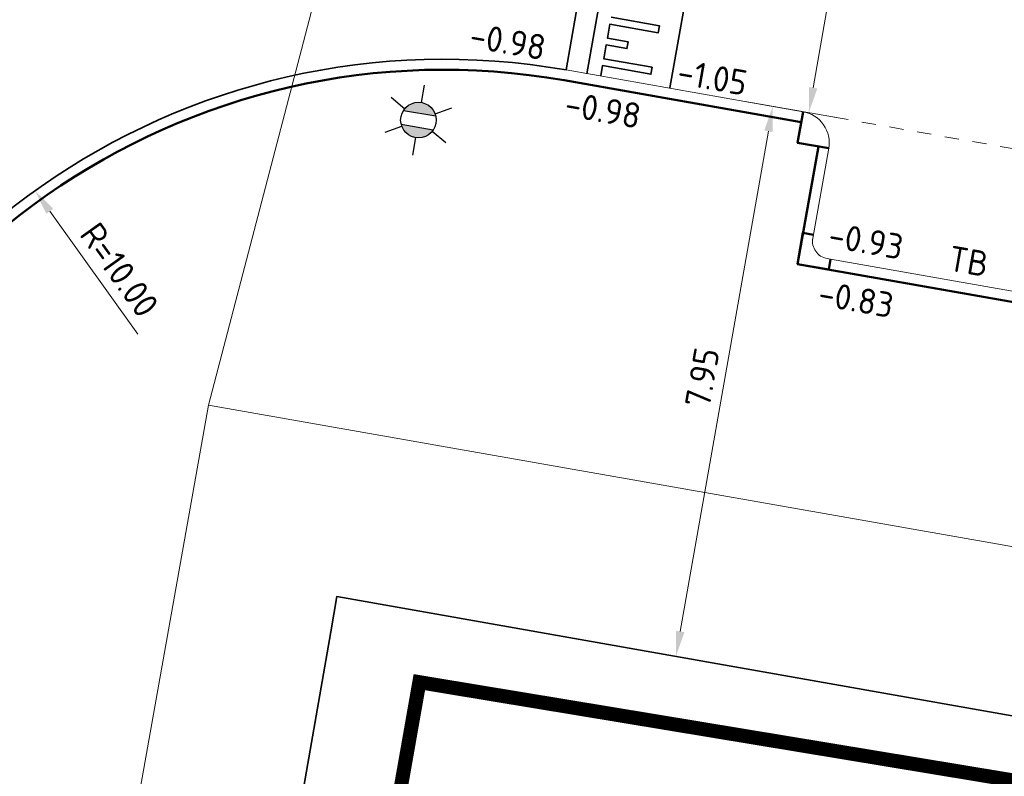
# Model space of a CAD drawing. Header units: metres. Extents: x 2514 to 227642, y 1683 to 852646.
# Tile 175 of 256: x 113827 to 113841, y 426286 to 426297. Entities that reach past the tile are written whole.
import ezdxf
from ezdxf.enums import TextEntityAlignment as Align
from ezdxf.lldxf.tags import DXFTag

# ---------------------------------------------------------------- set-up
doc = ezdxf.new("R2010")
doc.units = ezdxf.units.M
doc.linetypes.add('VW-1-1_STREEP', pattern=[2, 1, -1])
doc.linetypes.add('XX-CENTER', pattern=[8, 5, -1, 1, -1])
doc.layers.get('Defpoints').update_dxf_attribs({"color": 244, "lineweight": 35})
for name, color, linetype, lineweight in [('B-WE-KG-GRENS_PERCEEL-GV', 252, 'KG-PERCEEL', 18), ('B-WE-OG-BEBOUWING-GV', 4, 'Continuous', 35), ('N-WE-IE-MEUBILAIR_WEGMEUBILAIR_LICHTMAST-S', 7, 'Continuous', 25), ('N-WE-KG-WERKGRENS-G', 7, 'XX-CENTER', 35), ('N-WE-VH-DREMPEL_BESTRAAT-G', 1, 'Continuous', 35), ('N-WE-VH-KANTOPSLUITING-T18', 1, 'Continuous', 18), ('N-WE-VH-KANTOPSLUITING_ACHTERKANTBAND-G', 1, 'Continuous', 50), ('N-WE-VH-KANTOPSLUITING_OPSLUITBAND_150X250-G', 1, 'Continuous', 35), ('N-WE-VH-KANTOPSLUITING_TROTTOIRBAND_130 150-G', 2, 'Continuous', 13), ('N-WE-VH-M', 7, 'Continuous', 18), ('N-WE-VH-NAP-T18', 1, 'Continuous', 18), ('N-WE-VW-MARKERING_LANGS_STREEP_11_010-G', 7, 'VW-1-1_STREEP', 13)]:
    doc.layers.add(name, color=color, linetype=linetype, lineweight=lineweight)
doc.styles.add('ISO', font='NLCS-ISO.ttf')
doc.styles.add('NLCS-ISO', font='NLCS-ISO.ttf', dxfattribs={"height": 1.8})
doc.styles.add('NLCS-ISO-M200-T18', font='NLCS-ISO.ttf', dxfattribs={"height": 0.36})
doc.styles.get("Standard").update_dxf_attribs({"font": 'romans'})
tags = doc.linetypes.add('KG-PERCEEL', pattern='A,5.5,-2,["P",Standard,S=1.8,R=0,X=-0.5,Y=-0.9],-2,5.5,-2,[5,NLCS.SHX,S=0.75,R=0,X=0,Y=0],-2', length=19).pattern_tags.tags
tags[6] = DXFTag(74, 10)
doc.dimstyles.new('NLCS-M200-T18-PIJL_L2_H1', dxfattribs={"dimscale": 0.2, "dimtxt": 2.5, "dimasz": 1.8, "dimexe": 2, "dimexo": 2, "dimgap": 0.7, "dimtad": 1, "dimzin": 0, "dimdsep": 46, "dimtxsty": 'NLCS-ISO-M200-T18', "dimcen": 0, "dimdle": 2, "dimclrd": 256, "dimclre": 256, "dimclrt": 1, "dimadec": 1, "dimazin": 0, "dimtfac": 1, "dimtdec": 3, "dimtofl": 0, "dimtmove": 0, "dimatfit": 3, "dimfxl": 2, "dimfxlon": 1, "dimtfillclr": 256, "dimtolj": 1, "dimtzin": 0, "dimlwd": -1, "dimlwe": -1, "dimarcsym": 0})

# ---------------------------------------------------------------- blocks, each defined once
blk = doc.blocks.new('*D649')
at = {"layer": 'Defpoints', "color": 0, "transparency": 16777216}
for p in [(113827.215, 426294.569), (113833.039, 426286.44)]:
    blk.add_point(p, dxfattribs=at)
at = {"layer": 'N-WE-VH-M', "transparency": 16777216}
blk.add_line((113828.678, 426292.527), (113827.425, 426294.277), dxfattribs=at)
blk.add_solid([(113827.474, 426294.312), (113827.376, 426294.242), (113827.215, 426294.569)], dxfattribs=at)
at = {"layer": 'N-WE-VH-M', "color": 1, "transparency": 16777216, "insert": (113828.416, 426293.442), "char_height": 0.36, "attachment_point": 5, "rotation": 305.6161, "style": 'NLCS-ISO-M200-T18'}
blk.add_mtext('\\A1;R=10.00', dxfattribs=at)
blk = doc.blocks.new('*D413')
at = {"layer": 'Defpoints', "color": 0, "transparency": 16777216}
for p in [(113835.423, 426296.174), (113837.715, 426295.77), (113834.043, 426288.341)]:
    blk.add_point(p, dxfattribs=at)
at = {"layer": 'N-WE-VH-M', "transparency": 16777216}
for p, q in [((113837.322, 426295.84), (113838.109, 426295.701)), ((113836.399, 426288.292), (113837.653, 426295.416)), ((113835.942, 426288.007), (113836.73, 426287.868))]:
    blk.add_line(p, q, dxfattribs=at)
for points in [[(113837.594, 426295.426), (113837.712, 426295.405), (113837.715, 426295.77)], [(113836.34, 426288.302), (113836.458, 426288.282), (113836.336, 426287.938)]]:
    blk.add_solid(points, dxfattribs=at)
at = {"layer": 'N-WE-VH-M', "color": 1, "transparency": 16777216, "insert": (113836.711, 426291.909), "char_height": 0.36, "attachment_point": 5, "rotation": 80.0136, "style": 'NLCS-ISO-M200-T18'}
blk.add_mtext('\\A1;7.95', dxfattribs=at)
blk = doc.blocks.new('*D414')
at = {"layer": 'Defpoints', "color": 0, "transparency": 16777216}
for p in [(113836.463, 426302.083), (113839.268, 426301.589), (113835.423, 426296.174)]:
    blk.add_point(p, dxfattribs=at)
at = {"layer": 'N-WE-VH-M', "transparency": 16777216}
for p, q in [((113838.874, 426301.659), (113839.662, 426301.52)), ((113838.29, 426296.035), (113839.206, 426301.235)), ((113837.834, 426295.749), (113838.622, 426295.611))]:
    blk.add_line(p, q, dxfattribs=at)
for points in [[(113839.147, 426301.245), (113839.265, 426301.224), (113839.268, 426301.589)], [(113838.231, 426296.045), (113838.349, 426296.024), (113838.228, 426295.68)]]:
    blk.add_solid(points, dxfattribs=at)
at = {"layer": 'N-WE-VH-M', "color": 1, "transparency": 16777216, "insert": (113838.433, 426298.69), "char_height": 0.36, "attachment_point": 5, "rotation": 80.0136, "style": 'NLCS-ISO-M200-T18'}
blk.add_mtext('\\A1;6.00', dxfattribs=at)
blk = doc.blocks.new('hoekblok inw. 25')
at = {"layer": 'N-WE-VH-KANTOPSLUITING_ACHTERKANTBAND-G', "ltscale": 0.2, "flags": 128}
blk.add_lwpolyline([(-0.45, 0.15), (-0.45, 0), (0, 0), (0, 0.45), (-0.15, 0.45)], dxfattribs=at)
at = {"layer": 'N-WE-VH-KANTOPSLUITING_TROTTOIRBAND_130 150-G', "ltscale": 0.2, "flags": 128}
blk.add_lwpolyline([(-0.15, 0.45), (-0.15, 0.4, -0.414214), (-0.4, 0.15), (-0.45, 0.15)], format="xyb", dxfattribs=at)
blk = doc.blocks.new('N-SIE-WEG_LICHTMAST-SO')
h = blk.add_hatch(color=256)
h.paths.add_polyline_path([(1.163, 0.5, 0.658505), (-1.163, 0.5)])
h.paths.add_polyline_path([(-1.163, -0.5, 0.658505), (1.163, -0.5)])
at = {"flags": 128}
for points in [[(0, 1.266), (0, 2.531)], [(-2.192, 1.266), (-1.096, 0.633)], [(1.096, 0.633), (2.192, 1.266)], [(-1.163, 0.5), (1.163, 0.5)], [(-2.192, -1.266), (-1.096, -0.633)], [(-1.163, -0.5), (1.163, -0.5)], [(2.192, -1.266), (1.096, -0.633)], [(0, -1.266), (0, -2.531)]]:
    blk.add_lwpolyline(points, dxfattribs=at)
at = {"ltscale": 0.5}
blk.add_circle((0, 0), 1.266, dxfattribs=at)
at = {"style": 'NLCS-ISO'}
blk.add_attdef('TYPE', text='', height=1.8, dxfattribs=at).set_placement((0, 2.531), align=Align.BOTTOM_CENTER)

msp = doc.modelspace()

# ---------------------------------------------------------------- linework, layer by layer
at = {"layer": 'B-WE-KG-GRENS_PERCEEL-GV', "ltscale": 0.2}
for points in [[(113806.766, 426245.856), (113804.734, 426234.285), (113802.596, 426222.108), (113816.888, 426219.635), (113829.686, 426291.517), (113835.15, 426312.433)], [(113874.067, 426282.669), (113856.759, 426285.65), (113857.016, 426287.128), (113850.324, 426288.29), (113850.256, 426287.896), (113829.686, 426291.517)]]:
    msp.add_lwpolyline(points, dxfattribs=at)
at = {"layer": 'B-WE-OG-BEBOUWING-GV'}
msp.add_lwpolyline([(113863.093, 426272.097), (113865.117, 426283.637), (113865.215, 426283.617), (113865.324, 426284.153), (113856.759, 426285.65), (113857.016, 426287.128), (113850.324, 426288.29), (113849.848, 426285.551), (113831.51, 426288.789), (113831.423, 426288.29), (113828.615, 426272.196)], dxfattribs=at)
at = {"layer": 'N-WE-KG-WERKGRENS-G', "ltscale": 0.5, "const_width": 0.2, "flags": 128}
msp.add_lwpolyline([(113539.652, 426425.541), (113533.034, 426426.579), (113512.978, 426310.885), (113509.106, 426305.095), (113507.039, 426292.73), (113504.728, 426279.396), (113497.949, 426267.392), (113491.721, 426263.905), (113496.136, 426256.365), (113502.435, 426260.053, -0.182232), (113509.838, 426261.318, -0.126544), (113516.642, 426258.09), (113523.828, 426262.829), (113521.668, 426266.104), (113525.98, 426265.334), (113539.291, 426339.571), (113541.863, 426353.106), (113543.716, 426365.72), (113550.178, 426401.905), (113551.547, 426409.78), (113574.553, 426405.734), (113573.157, 426397.506), (113607.198, 426391.573), (113606.914, 426389.946), (113619.162, 426387.845), (113613.609, 426356.275), (113601.182, 426358.276), (113600.845, 426356.182), (113597.954, 426356.648), (113593.562, 426350.547), (113574.97, 426354.003), (113574.327, 426350.546), (113615.634, 426343.691), (113593.57, 426263.699, 0.356973), (113596.583, 426256.89), (113595.271, 426248.698), (113599.487, 426248.023), (113601.054, 426254.868), (113602.72, 426255.869), (113636.901, 426249.843), (113711.239, 426237.251), (113711.078, 426236.35), (113716.526, 426235.533), (113716.685, 426236.595), (113718.512, 426236.321), (113734.103, 426277.353), (113735.865, 426278.617), (113776.182, 426271.575), (113774.564, 426262.996), (113804.256, 426258), (113798.274, 426223.759), (113796.469, 426212.743), (113816.717, 426209.189), (113821.532, 426236.979), (113822.449, 426236.82), (113823.388, 426242.034), (113822.132, 426242.26), (113830.108, 426272.94), (113832.685, 426287.571), (113850.983, 426284.543), (113878.799, 426279.99), (113865.198, 426203.132), (113884.246, 426200.097), (113884.458, 426196.374), (113883.446, 426190.397), (113921.214, 426183.978), (113921.482, 426185.328), (113923.778, 426184.872), (113926.223, 426198.093), (113928.449, 426210.745), (113964.907, 426204.42), (113960.406, 426178.602), (113963.561, 426178.134), (113967.734, 426203.401), (113997.515, 426198.193), (113998.702, 426198.006), (113998.957, 426199.616), (114022.375, 426195.633), (114018.261, 426170.621), (114024.177, 426169.647), (114029.085, 426200.395), (114026.448, 426200.718), (114031.499, 426230.088), (114054.44, 426226.248), (114057.477, 426225.696), (114056.841, 426222.197), (114059.961, 426221.626), (114065.65, 426244.354), (114035.59, 426249.218), (114041.184, 426283.399), (114056.073, 426280.709), (114056.721, 426283.698), (114042.185, 426286.164), (114046.915, 426313.16), (114065.34, 426310.078), (114066.402, 426316.804), (114058.916, 426317.879), (114056.3, 426327.344), (114067.79, 426392.772), (114039.145, 426397.909), (113967.805, 426410.127), (113958.58, 426362.909), (114027.859, 426351.392), (114036.556, 426349.826), (114034.317, 426336.794), (114032.043, 426337.194), (114031.497, 426333.947), (114035.343, 426333.283), (114031.409, 426310.162), (113989.982, 426317.452), (113994.21, 426340.55), (114008.87, 426338.023), (114009.525, 426341.433), (113875.208, 426365.513)], format="xyb", dxfattribs=at)
at = {"layer": 'N-WE-VH-DREMPEL_BESTRAAT-G'}
for points in [[(113835.813, 426302.198), (113835.406, 426299.883), (113835.198, 426298.701), (113834.99, 426297.52), (113834.773, 426296.288)], [(113836.109, 426302.146), (113835.701, 426299.831), (113835.493, 426298.649), (113835.285, 426297.468), (113835.068, 426296.234)], [(113837.291, 426301.937), (113836.883, 426299.623), (113836.675, 426298.441), (113836.467, 426297.259), (113836.251, 426296.032)], [(113835.266, 426296.205), (113835.291, 426296.35), (113835.981, 426296.228), (113835.998, 426296.327), (113835.309, 426296.448), (113835.343, 426296.645), (113835.639, 426296.593), (113835.656, 426296.691), (113835.361, 426296.743), (113835.395, 426296.94), (113836.085, 426296.819), (113836.102, 426296.918), (113835.413, 426297.039)]]:
    msp.add_lwpolyline(points, dxfattribs=at)
at = {"layer": 'N-WE-VH-KANTOPSLUITING_ACHTERKANTBAND-G', "ltscale": 0.2, "flags": 128}
for points in [[(113838.121, 426295.547), (113834.747, 426296.141)], [(113862.296, 426290.985), (113862.001, 426289.311), (113838.069, 426293.525), (113838.364, 426295.199)]]:
    msp.add_lwpolyline(points, dxfattribs=at)
at = {"layer": 'N-WE-VH-KANTOPSLUITING_ACHTERKANTBAND-G', "ltscale": 0.2}
msp.add_lwpolyline([(113838.512, 426295.174), (113838.512, 426295.173), (113838.069, 426295.251), (113838.147, 426295.694)], dxfattribs=at)
msp.add_arc((113833.039, 426286.44), 9.85, 80.0136, 169.9924, dxfattribs=at)
at = {"layer": 'N-WE-VH-KANTOPSLUITING_OPSLUITBAND_150X250-G', "ltscale": 0.2}
msp.add_arc((113833.039, 426286.44), 10, 80.0136, 169.9924, dxfattribs=at)
at = {"layer": 'N-WE-VH-KANTOPSLUITING_TROTTOIRBAND_130 150-G', "ltscale": 0.2, "flags": 128}
msp.add_lwpolyline([(113838.281, 426293.863), (113838.512, 426295.173, 0.414214), (113838.147, 426295.694), (113834.773, 426296.288)], format="xyb", dxfattribs=at)
msp.add_lwpolyline([(113861.647, 426289.526), (113838.537, 426293.595)], dxfattribs=at)
at = {"layer": 'N-WE-VW-MARKERING_LANGS_STREEP_11_010-G', "ltscale": 0.2}
msp.add_line((113838.59, 426295.616), (113862.226, 426291.454), dxfattribs=at)

# ---------------------------------------------------------------- block references
at = {"ltscale": 0.2, "rotation": 260.1347917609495}
msp.add_blockref('hoekblok inw. 25', (113838.068, 426293.525), dxfattribs=at)
at = {"layer": 'N-WE-IE-MEUBILAIR_WEGMEUBILAIR_LICHTMAST-S', "xscale": 0.2, "yscale": 0.2, "zscale": 0.2, "rotation": 350.1566500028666}
msp.add_blockref('N-SIE-WEG_LICHTMAST-SO', (113832.672, 426295.575), dxfattribs=at)

# ---------------------------------------------------------------- texts
at = {"layer": 'N-WE-VH-KANTOPSLUITING-T18', "style": 'NLCS-ISO-M200-T18'}
msp.add_text('TB', height=0.36, rotation=350.05, dxfattribs=at).set_placement((113840.194, 426293.436))
at = {"layer": 'N-WE-VH-NAP-T18', "style": 'ISO'}
for s, p in [('-0.98', (113833.38, 426296.61)), ('-1.05', (113836.337, 426296.091)), ('-0.98', (113834.734, 426295.636)), ('-0.93', (113838.486, 426293.769)), ('-0.83', (113838.341, 426292.939))]:
    msp.add_text(s, height=0.36, rotation=350.05, dxfattribs=at).set_placement(p)

# ---------------------------------------------------------------- dimensions: what is measured, and where the dimension line sits
at = {"layer": 'N-WE-VH-M'}
for base, p1, p2, picture, middle in [((113839.268, 426301.589), (113835.423, 426296.174), (113836.463, 426302.083), '*D414', (113838.433, 426298.69)), ((113837.715, 426295.77), (113834.043, 426288.341), (113835.423, 426296.174), '*D413', (113836.711, 426291.909))]:
    dim = msp.add_linear_dim(base=base, p1=p1, p2=p2, angle=80.0136, dimstyle='NLCS-M200-T18-PIJL_L2_H1', override={"dimclrt": 1}, dxfattribs=at)
    dim.commit()
    dim.dimension.update_dxf_attribs({"geometry": picture, "text_midpoint": middle})
dim = msp.add_radius_dim(center=(113833.039, 426286.44), mpoint=(113827.215, 426294.569), dimstyle='NLCS-M200-T18-PIJL_L2_H1', override={"dimpost": 'R=<>', "dimclrt": 1}, dxfattribs=at)
dim.commit()
dim.dimension.update_dxf_attribs({"geometry": '*D649', "text_midpoint": (113828.156, 426293.256), "dimtype": 164})

doc.saveas('drawing.dxf')
